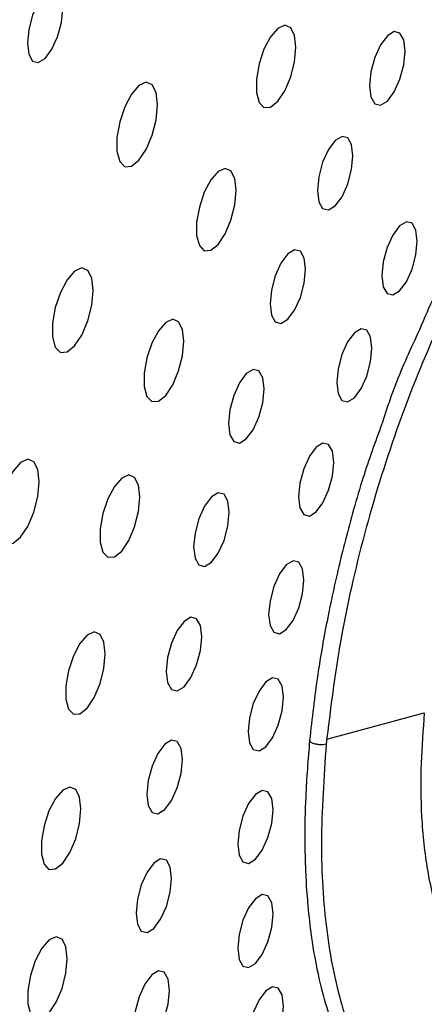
# Paper-space layout '_Trimétrica' of a CAD drawing. Header units: inches. Extents: x -0.7 to 5.4, y -6.5 to 5.
# Tile 4 of 9: x 1.6 to 2.4, y -1.7 to 0.4. Entities that reach past the tile are written whole.
import ezdxf

# ---------------------------------------------------------------- set-up
doc = ezdxf.new("R2010")
doc.units = ezdxf.units.IN
doc.header["$MEASUREMENT"] = 0

psp = doc.layouts.new('_Trimétrica')

# ---------------------------------------------------------------- linework, layer by layer
at = {"color": 7, "linetype": 'Continuous', "lineweight": 25}
psp.add_line((2.2049, -1.1304), (2.4055, -1.0764), dxfattribs=at)
at = {"color": 7, "linetype": 'Continuous', "lineweight": 25, "flags": 128}
for points in [[(1.6612, 0.3734), (1.6584, 0.3963), (1.6505, 0.4103), (1.6387, 0.4133), (1.6248, 0.4048), (1.6109, 0.3861), (1.5991, 0.3601), (1.5912, 0.3307), (1.5884, 0.3024), (1.5912, 0.2795), (1.5991, 0.2655), (1.6109, 0.2626), (1.6248, 0.2711), (1.6387, 0.2898), (1.6505, 0.3158), (1.6584, 0.3452), (1.6612, 0.3734)], [(2.1413, 0.294), (2.1385, 0.3185), (2.1306, 0.3343), (2.1185, 0.3393), (2.104, 0.3327), (2.089, 0.3155), (2.0755, 0.29), (2.0654, 0.2596), (2.06, 0.2285), (2.06, 0.2008), (2.0654, 0.1804), (2.0755, 0.1698), (2.089, 0.1706), (2.104, 0.1827), (2.1185, 0.2044), (2.1306, 0.2329), (2.1385, 0.2641), (2.1413, 0.294)], [(2.3661, 0.2862), (2.3633, 0.3092), (2.3554, 0.3232), (2.3435, 0.3262), (2.3295, 0.3177), (2.3155, 0.2989), (2.3036, 0.2727), (2.2957, 0.2431), (2.2929, 0.2147), (2.2957, 0.1917), (2.3036, 0.1776), (2.3155, 0.1746), (2.3295, 0.1832), (2.3435, 0.202), (2.3554, 0.2281), (2.3633, 0.2577), (2.3661, 0.2862)], [(1.8563, 0.1755), (1.8535, 0.2006), (1.8454, 0.2168), (1.833, 0.2219), (1.8182, 0.2152), (1.8028, 0.1975), (1.7889, 0.1714), (1.7785, 0.1402), (1.7729, 0.1083), (1.7729, 0.0799), (1.7785, 0.0589), (1.7889, 0.0481), (1.8028, 0.0489), (1.8182, 0.0613), (1.833, 0.0836), (1.8454, 0.1127), (1.8535, 0.1448), (1.8563, 0.1755)], [(2.2586, 0.0705), (2.2559, 0.0935), (2.2479, 0.1076), (2.2361, 0.1106), (2.222, 0.102), (2.208, 0.0832), (2.1962, 0.0571), (2.1882, 0.0275), (2.1854, -0.0009), (2.1882, -0.0239), (2.1962, -0.038), (2.208, -0.041), (2.222, -0.0324), (2.2361, -0.0137), (2.2479, 0.0125), (2.2559, 0.0421), (2.2586, 0.0705)], [(2.0182, -0.0005), (2.0155, 0.024), (2.0075, 0.0398), (1.9955, 0.0447), (1.981, 0.0381), (1.966, 0.0209), (1.9525, -0.0046), (1.9424, -0.0349), (1.9369, -0.066), (1.9369, -0.0937), (1.9424, -0.1142), (1.9525, -0.1248), (1.966, -0.1239), (1.981, -0.1118), (1.9955, -0.0901), (2.0075, -0.0617), (2.0155, -0.0304), (2.0182, -0.0005)], [(2.391, -0.1052), (2.3882, -0.0824), (2.3803, -0.0684), (2.3686, -0.0654), (2.3547, -0.0739), (2.3408, -0.0926), (2.329, -0.1185), (2.3211, -0.1478), (2.3184, -0.1761), (2.3211, -0.1989), (2.329, -0.2128), (2.3408, -0.2158), (2.3547, -0.2073), (2.3686, -0.1887), (2.3803, -0.1627), (2.3882, -0.1334), (2.391, -0.1052)], [(2.1611, -0.163), (2.1583, -0.14), (2.1504, -0.1259), (2.1385, -0.1229), (2.1245, -0.1315), (2.1105, -0.1503), (2.0986, -0.1764), (2.0907, -0.206), (2.0879, -0.2344), (2.0907, -0.2574), (2.0986, -0.2715), (2.1105, -0.2745), (2.1245, -0.2659), (2.1385, -0.2471), (2.1504, -0.221), (2.1583, -0.1914), (2.1611, -0.163)], [(1.7237, -0.2066), (1.7209, -0.1815), (1.7127, -0.1653), (1.7004, -0.1602), (1.6855, -0.1669), (1.6701, -0.1846), (1.6563, -0.2107), (1.6459, -0.2419), (1.6403, -0.2738), (1.6403, -0.3022), (1.6459, -0.3232), (1.6563, -0.3341), (1.6701, -0.3332), (1.6855, -0.3208), (1.7004, -0.2985), (1.7127, -0.2694), (1.7209, -0.2373), (1.7237, -0.2066)], [(1.9103, -0.3113), (1.9076, -0.2868), (1.8996, -0.271), (1.8876, -0.2661), (1.8731, -0.2727), (1.8581, -0.2899), (1.8446, -0.3154), (1.8345, -0.3457), (1.829, -0.3769), (1.829, -0.4045), (1.8345, -0.425), (1.8446, -0.4356), (1.8581, -0.4347), (1.8731, -0.4227), (1.8876, -0.4009), (1.8996, -0.3725), (1.9076, -0.3412), (1.9103, -0.3113)], [(2.2978, -0.3253), (2.295, -0.3025), (2.2872, -0.2886), (2.2754, -0.2856), (2.2615, -0.2941), (2.2476, -0.3127), (2.2358, -0.3387), (2.228, -0.368), (2.2252, -0.3962), (2.228, -0.419), (2.2358, -0.433), (2.2476, -0.4359), (2.2615, -0.4275), (2.2754, -0.4088), (2.2872, -0.3829), (2.295, -0.3535), (2.2978, -0.3253)], [(2.0756, -0.4094), (2.0728, -0.3863), (2.0649, -0.3723), (2.053, -0.3693), (2.039, -0.3778), (2.025, -0.3966), (2.0131, -0.4228), (2.0052, -0.4524), (2.0024, -0.4808), (2.0052, -0.5038), (2.0131, -0.5179), (2.025, -0.5209), (2.039, -0.5123), (2.053, -0.4935), (2.0649, -0.4674), (2.0728, -0.4378), (2.0756, -0.4094)], [(2.2192, -0.5606), (2.2164, -0.5377), (2.2085, -0.5238), (2.1967, -0.5208), (2.1829, -0.5293), (2.169, -0.548), (2.1572, -0.5739), (2.1493, -0.6032), (2.1465, -0.6314), (2.1493, -0.6543), (2.1572, -0.6682), (2.169, -0.6712), (2.1829, -0.6627), (2.1967, -0.644), (2.2085, -0.6181), (2.2164, -0.5888), (2.2192, -0.5606)], [(1.6125, -0.6006), (1.6097, -0.5754), (1.6015, -0.5592), (1.5892, -0.5542), (1.5743, -0.5609), (1.5589, -0.5785), (1.5451, -0.6047), (1.5347, -0.6358), (1.5291, -0.6678), (1.5291, -0.6962), (1.5347, -0.7172), (1.5451, -0.728), (1.5589, -0.7272), (1.5743, -0.7148), (1.5892, -0.6925), (1.6015, -0.6633), (1.6097, -0.6312), (1.6125, -0.6006)], [(1.8199, -0.6318), (1.8171, -0.6073), (1.8092, -0.5915), (1.7972, -0.5866), (1.7827, -0.5931), (1.7677, -0.6103), (1.7542, -0.6358), (1.744, -0.6662), (1.7386, -0.6973), (1.7386, -0.725), (1.744, -0.7455), (1.7542, -0.756), (1.7677, -0.7552), (1.7827, -0.7431), (1.7972, -0.7214), (1.8092, -0.693), (1.8171, -0.6617), (1.8199, -0.6318)], [(2.0039, -0.6634), (2.0011, -0.6404), (1.9932, -0.6263), (1.9813, -0.6233), (1.9673, -0.6319), (1.9533, -0.6507), (1.9414, -0.6768), (1.9335, -0.7064), (1.9307, -0.7348), (1.9335, -0.7578), (1.9414, -0.7719), (1.9533, -0.7749), (1.9673, -0.7663), (1.9813, -0.7476), (1.9932, -0.7214), (2.0011, -0.6918), (2.0039, -0.6634)], [(2.1577, -0.8029), (2.1549, -0.78), (2.1471, -0.7661), (2.1353, -0.7631), (2.1214, -0.7716), (2.1075, -0.7902), (2.0957, -0.8162), (2.0879, -0.8455), (2.0851, -0.8737), (2.0879, -0.8965), (2.0957, -0.9105), (2.1075, -0.9135), (2.1214, -0.905), (2.1353, -0.8863), (2.1471, -0.8604), (2.1549, -0.8311), (2.1577, -0.8029)], [(1.9476, -0.9196), (1.9448, -0.8966), (1.9369, -0.8825), (1.925, -0.8796), (1.911, -0.8881), (1.897, -0.9069), (1.8851, -0.9331), (1.8771, -0.9626), (1.8744, -0.9911), (1.8771, -1.0141), (1.8851, -1.0282), (1.897, -1.0311), (1.911, -1.0226), (1.925, -1.0038), (1.9369, -0.9776), (1.9448, -0.9481), (1.9476, -0.9196)], [(1.7488, -0.9551), (1.7461, -0.9306), (1.7381, -0.9148), (1.7261, -0.9098), (1.7116, -0.9164), (1.6966, -0.9336), (1.6831, -0.9591), (1.673, -0.9895), (1.6675, -1.0206), (1.6675, -1.0482), (1.673, -1.0687), (1.6831, -1.0793), (1.6966, -1.0785), (1.7116, -1.0664), (1.7261, -1.0446), (1.7381, -1.0162), (1.7461, -0.985), (1.7488, -0.9551)], [(2.1155, -1.044), (2.1128, -1.0211), (2.1049, -1.0072), (2.0931, -1.0042), (2.0792, -1.0127), (2.0653, -1.0314), (2.0535, -1.0573), (2.0457, -1.0866), (2.0429, -1.1148), (2.0457, -1.1377), (2.0535, -1.1516), (2.0653, -1.1546), (2.0792, -1.1461), (2.0931, -1.1274), (2.1049, -1.1015), (2.1128, -1.0722), (2.1155, -1.044)], [(1.9078, -1.1726), (1.905, -1.1496), (1.8971, -1.1356), (1.8852, -1.1326), (1.8712, -1.1411), (1.8572, -1.1599), (1.8453, -1.1861), (1.8374, -1.2156), (1.8346, -1.2441), (1.8374, -1.2671), (1.8453, -1.2812), (1.8572, -1.2842), (1.8712, -1.2756), (1.8852, -1.2568), (1.8971, -1.2306), (1.905, -1.2011), (1.9078, -1.1726)], [(1.6986, -1.2742), (1.6959, -1.2497), (1.6879, -1.2339), (1.6759, -1.229), (1.6614, -1.2356), (1.6464, -1.2528), (1.6329, -1.2783), (1.6228, -1.3086), (1.6173, -1.3398), (1.6173, -1.3674), (1.6228, -1.3879), (1.6329, -1.3985), (1.6464, -1.3976), (1.6614, -1.3855), (1.6759, -1.3638), (1.6879, -1.3354), (1.6959, -1.3041), (1.6986, -1.2742)], [(2.0941, -1.2757), (2.0913, -1.2529), (2.0834, -1.2389), (2.0717, -1.2359), (2.0578, -1.2444), (2.0439, -1.2631), (2.0321, -1.289), (2.0242, -1.3183), (2.0215, -1.3465), (2.0242, -1.3694), (2.0321, -1.3833), (2.0439, -1.3863), (2.0578, -1.3778), (2.0717, -1.3592), (2.0834, -1.3332), (2.0913, -1.3039), (2.0941, -1.2757)], [(1.8854, -1.417), (1.8826, -1.394), (1.8747, -1.3799), (1.8628, -1.3769), (1.8488, -1.3855), (1.8348, -1.4043), (1.8229, -1.4305), (1.815, -1.46), (1.8122, -1.4885), (1.815, -1.5115), (1.8229, -1.5256), (1.8348, -1.5285), (1.8488, -1.52), (1.8628, -1.5012), (1.8747, -1.475), (1.8826, -1.4455), (1.8854, -1.417)], [(2.0941, -1.4901), (2.0913, -1.4673), (2.0834, -1.4533), (2.0717, -1.4504), (2.0578, -1.4589), (2.0439, -1.4775), (2.0321, -1.5034), (2.0242, -1.5328), (2.0215, -1.561), (2.0242, -1.5838), (2.0321, -1.5977), (2.0439, -1.6007), (2.0578, -1.5922), (2.0717, -1.5736), (2.0834, -1.5476), (2.0913, -1.5183), (2.0941, -1.4901)], [(1.6704, -1.5825), (1.6676, -1.558), (1.6597, -1.5422), (1.6477, -1.5373), (1.6332, -1.5439), (1.6182, -1.5611), (1.6047, -1.5866), (1.5946, -1.6169), (1.5891, -1.648), (1.5891, -1.6757), (1.5946, -1.6962), (1.6047, -1.7068), (1.6182, -1.7059), (1.6332, -1.6938), (1.6477, -1.6721), (1.6597, -1.6437), (1.6676, -1.6124), (1.6704, -1.5825)], [(1.8809, -1.6476), (1.8781, -1.6245), (1.8702, -1.6105), (1.8583, -1.6075), (1.8443, -1.616), (1.8303, -1.6348), (1.8184, -1.661), (1.8105, -1.6906), (1.8077, -1.719), (1.8105, -1.742), (1.8184, -1.7561), (1.8303, -1.7591), (1.8443, -1.7505), (1.8583, -1.7317), (1.8702, -1.7056), (1.8781, -1.676), (1.8809, -1.6476)], [(2.1155, -1.6799), (2.1128, -1.6571), (2.1049, -1.6432), (2.0931, -1.6402), (2.0792, -1.6487), (2.0653, -1.6673), (2.0535, -1.6933), (2.0457, -1.7226), (2.0429, -1.7508), (2.0457, -1.7736), (2.0535, -1.7876), (2.0653, -1.7905), (2.0792, -1.7821), (2.0931, -1.7634), (2.1049, -1.7375), (2.1128, -1.7082), (2.1155, -1.6799)]]:
    psp.add_lwpolyline(points, dxfattribs=at)
at = {"color": 7, "linetype": 'Continuous', "lineweight": 25}
for points, knots in [([(3.1664, 0.1836), (3.1642, 0.1879), (3.1523, 0.2117), (3.1245, 0.2441), (3.0845, 0.2808), (3.0434, 0.3029), (3.0037, 0.315), (2.9617, 0.3194), (2.913, 0.3145), (2.8617, 0.2982), (2.815, 0.2745), (2.7713, 0.2459), (2.7234, 0.2076), (2.6698, 0.1551), (2.6101, 0.0854), (2.5482, 0.0002), (2.4852, -0.1037), (2.4332, -0.1988), (2.4055, -0.2642), (2.3955, -0.2879)], [0, 0, 0, 0, 0.014308, 0.078854, 0.145296, 0.205968, 0.253765, 0.303862, 0.366922, 0.434469, 0.486512, 0.530298, 0.587214, 0.653783, 0.717808, 0.798089, 0.876965, 0.955509, 1, 1, 1, 1]), ([(3.2574, -0.1746), (3.2564, -0.1514), (3.2525, -0.0668), (3.2247, 0.0524), (3.1755, 0.1751), (3.1078, 0.2583), (3.0259, 0.3006), (2.9325, 0.3), (2.8313, 0.2566), (2.7262, 0.172), (2.6211, 0.0494), (2.5202, -0.1063), (2.4274, -0.2892), (2.346, -0.4924), (2.2797, -0.7078), (2.2293, -0.9281), (2.2121, -1.0699), (2.2035, -1.1407)], [0, 0, 0, 0, 0.0263, 0.09585, 0.1654, 0.23495, 0.3045, 0.37405, 0.4436, 0.51315, 0.5827, 0.65225, 0.7218, 0.79135, 0.8609, 0.93045, 1, 1, 1, 1]), ([(2.3955, -0.2879), (2.3781, -0.3253), (2.3484, -0.3889), (2.3251, -0.4597), (2.3155, -0.4888)], [0, 0, 0, 0, 0.588373, 1, 1, 1, 1]), ([(2.3155, -0.4888), (2.3021, -0.5256), (2.2811, -0.5835), (2.2579, -0.6645), (2.2408, -0.728), (2.2234, -0.7997), (2.2041, -0.8898), (2.1837, -1.005), (2.1744, -1.0881), (2.1694, -1.1329)], [0, 0, 0, 0, 0.17695, 0.278008, 0.374439, 0.469959, 0.606485, 0.787557, 1, 1, 1, 1]), ([(2.4055, -1.0764), (2.4028, -1.1113), (2.3971, -1.1854), (2.3986, -1.2953), (2.4105, -1.4068), (2.4371, -1.5118), (2.4733, -1.5832), (2.5116, -1.6263), (2.5458, -1.6502), (2.5845, -1.6633), (2.6272, -1.6647), (2.6731, -1.6529), (2.714, -1.6339), (2.7395, -1.6141), (2.7485, -1.6071)], [0, 0, 0, 0, 0.081248, 0.173169, 0.276746, 0.392548, 0.520413, 0.588637, 0.659326, 0.732117, 0.806569, 0.882171, 0.958361, 1, 1, 1, 1]), ([(2.1694, -1.1329), (2.1662, -1.1719), (2.1605, -1.2425), (2.1591, -1.3311), (2.1608, -1.4096), (2.1661, -1.4853), (2.1758, -1.5602), (2.1891, -1.6283), (2.2051, -1.6873), (2.2228, -1.7364), (2.2407, -1.7758), (2.2627, -1.8158), (2.2932, -1.8581), (2.3331, -1.8959), (2.3762, -1.9215), (2.4238, -1.9366), (2.4778, -1.9404), (2.5404, -1.9261), (2.5862, -1.9109), (2.6121, -1.8911), (2.6147, -1.8891)], [0, 0, 0, 0, 0.070274, 0.127439, 0.168551, 0.225486, 0.284303, 0.334526, 0.388077, 0.437305, 0.474806, 0.51173, 0.574163, 0.643154, 0.705989, 0.763213, 0.83428, 0.908536, 0.990881, 1, 1, 1, 1]), ([(2.2035, -1.1407), (2.2015, -1.1412), (2.1986, -1.1419), (2.1935, -1.1421), (2.1894, -1.142), (2.1853, -1.1415), (2.1803, -1.1405), (2.175, -1.1388), (2.1713, -1.1366), (2.1697, -1.1347), (2.1692, -1.1336), (2.1694, -1.133), (2.1694, -1.1329)], [0, 0, 0, 0, 0.16052, 0.246541, 0.333944, 0.420809, 0.505286, 0.660575, 0.815864, 0.90034, 0.987205, 1, 1, 1, 1]), ([(2.2035, -1.1407), (2.1988, -1.2092), (2.1894, -1.3461), (2.2014, -1.5277), (2.2323, -1.6827), (2.2826, -1.8042), (2.35, -1.8877), (2.432, -1.93), (2.5253, -1.9292), (2.6266, -1.8863), (2.7314, -1.7997), (2.8108, -1.7138), (2.8521, -1.6488), (2.86, -1.6362)], [0, 0, 0, 0, 0.097663, 0.195325, 0.292988, 0.390651, 0.488313, 0.585976, 0.683638, 0.781301, 0.878964, 0.976626, 1, 1, 1, 1]), ([(2.842, -1.629), (2.8343, -1.6411), (2.7934, -1.7056), (2.7146, -1.7907), (2.6102, -1.8773), (2.5097, -1.9187), (2.4259, -1.9236), (2.382, -1.8964), (2.3645, -1.8856)], [0, 0, 0, 0, 0.047597, 0.251812, 0.456026, 0.660241, 0.864455, 1, 1, 1, 1])]:
    psp.add_open_spline(points, degree=3, knots=knots, dxfattribs=at)

doc.saveas('drawing.dxf')
